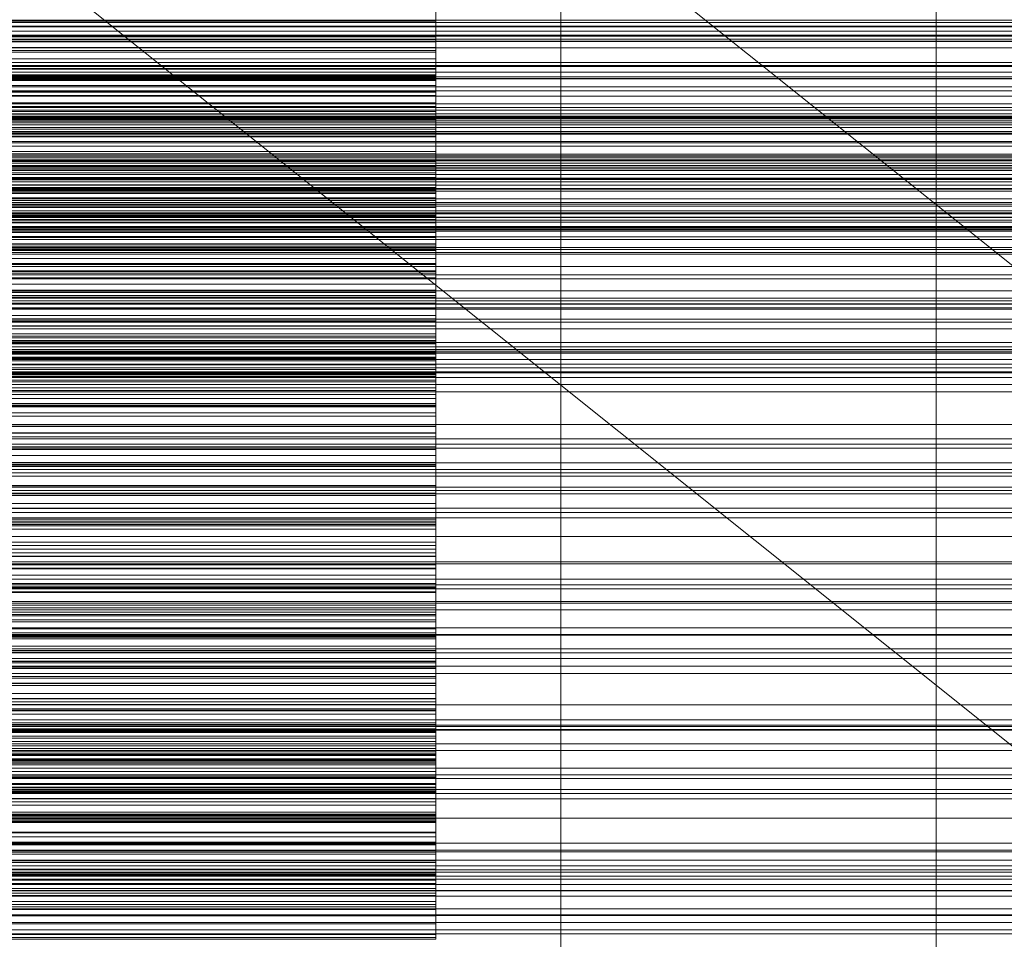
# Model space of a CAD drawing. Header units: millimetres. Extents: x -1970 to 61924, y -58230 to 6847.
# Tile 180 of 256: x 683 to 841, y -34687 to -34541. Entities that reach past the tile are written whole.
import ezdxf

# ---------------------------------------------------------------- set-up
doc = ezdxf.new("R2010")
doc.units = ezdxf.units.MM
for name, color, linetype, lineweight in [('COTAS_O', 1, 'Continuous', 0), ('COTAS_P', 1, 'Continuous', 0), ('frontal_briquetadora', 7, 'Continuous', 0), ('frontal_C03', 7, 'Continuous', 0), ('frontal_dosificador', 7, 'Continuous', 0), ('frontal_secador', 7, 'Continuous', 0), ('frontal_tolva', 7, 'Continuous', 0)]:
    doc.layers.add(name, color=color, linetype=linetype, lineweight=lineweight)
doc.dimstyles.new('R19_100', dxfattribs={"dimtxt": 250, "dimasz": 150, "dimexe": 150, "dimexo": 80, "dimgap": 100, "dimtad": 1, "dimtih": 1, "dimtoh": 1, "dimdsep": 46, "dimcen": 0.09, "dimadec": 0, "dimazin": 0, "dimtfac": 1, "dimtdec": 4, "dimtofl": 0, "dimtmove": 0, "dimatfit": 3, "dimfxl": 1, "dimtolj": 1, "dimtzin": 0, "dimarcsym": 0})

# ---------------------------------------------------------------- blocks, each defined once
blk = doc.blocks.new('DIM_R26_43')
at = {"layer": 'COTAS_P'}
for p, q in [((-1750, -34600), (-1600, -34555)), ((2600, -34600), (2450, -34555)), ((-1750, -35500), (-1750, -34600)), ((-1750, -34600), (2600, -34600)), ((-1750, -34600), (-1600, -34645)), ((2600, -34600), (2450, -34645)), ((2600, -35500), (2600, -34600))]:
    blk.add_line(p, q, dxfattribs=at)
blk.add_text('4350 P', height=250, dxfattribs=at).set_placement((425, -34500))
blk = doc.blocks.new('DIM_R26_49')
at = {"layer": 'COTAS_O'}
for p, q in [((-650, -34200), (-500, -34155)), ((650, -34200), (500, -34155)), ((-650, -34900), (-650, -34200)), ((-650, -34200), (650, -34200)), ((-650, -34200), (-500, -34245)), ((650, -34200), (500, -34245)), ((650, -34900), (650, -34200))]:
    blk.add_line(p, q, dxfattribs=at)
blk.add_text('1300 O', height=250, dxfattribs=at).set_placement((0, -34100))

msp = doc.modelspace()

# ---------------------------------------------------------------- linework, layer by layer
at = {"layer": 'frontal_briquetadora'}
for p, q in [((750, -34535.957), (750, -34549.515)), ((750, -34536.443), (750, -34541.003)), ((750, -34536.758), (750, -34540.783)), ((750, -34537.182), (750, -34546.794)), ((750, -34551.056), (750, -34537.304)), ((750, -34551.931), (750, -34538.02)), ((750, -34539.202), (750, -34543.711)), ((750, -34540.783), (550, -34540.783)), ((750, -34544.079), (750, -34539.602)), ((750, -34540.783), (750, -34544.982)), ((550, -34541.003), (750, -34541.003)), ((750, -34541.003), (750, -34545.442)), ((750, -34543.29), (550, -34543.29)), ((750, -34543.711), (550, -34543.711)), ((750, -34545.745), (750, -34543.29)), ((750, -34543.29), (750, -34550.254)), ((750, -34543.711), (750, -34548.345)), ((550, -34544.079), (750, -34544.079)), ((750, -34544.982), (550, -34544.982)), ((550, -34545.442), (750, -34545.442)), ((750, -34548.434), (750, -34544.079)), ((750, -34544.982), (750, -34549.334)), ((750, -34545.442), (750, -34549.76)), ((750, -34545.745), (550, -34545.745)), ((550, -34546.794), (750, -34546.794)), ((750, -34548.023), (750, -34545.745)), ((750, -34546.794), (750, -34551.073)), ((750, -34548.023), (550, -34548.023)), ((750, -34548.345), (550, -34548.345)), ((550, -34548.434), (750, -34548.434)), ((750, -34550.143), (750, -34548.023)), ((750, -34548.345), (750, -34555.652)), ((750, -34552.666), (750, -34548.434)), ((750, -34549.334), (550, -34549.334)), ((550, -34549.515), (750, -34549.515)), ((550, -34549.76), (750, -34549.76)), ((750, -34550.143), (550, -34550.143)), ((750, -34550.254), (550, -34550.254)), ((750, -34549.334), (750, -34553.824)), ((750, -34549.515), (750, -34561.982)), ((750, -34549.76), (750, -34553.953)), ((750, -34552.116), (750, -34550.143)), ((750, -34550.254), (750, -34554.404)), ((550, -34551.056), (750, -34551.056)), ((550, -34551.073), (750, -34551.073)), ((750, -34563.842), (750, -34551.056)), ((750, -34551.073), (750, -34555.227)), ((550, -34551.931), (750, -34551.931)), ((750, -34552.116), (550, -34552.116)), ((550, -34552.666), (750, -34552.666)), ((750, -34565.006), (750, -34551.931)), ((750, -34553.95), (750, -34552.116)), ((750, -34556.773), (750, -34552.666)), ((750, -34553.824), (550, -34553.824)), ((550, -34553.953), (750, -34553.953)), ((750, -34554.404), (550, -34554.404)), ((750, -34553.824), (750, -34558.44)), ((750, -34555.652), (750, -34553.95)), ((750, -34553.953), (750, -34558.02)), ((750, -34554.404), (750, -34558.721)), ((550, -34555.227), (750, -34555.227)), ((750, -34555.652), (550, -34555.652)), ((750, -34556.473), (550, -34556.473)), ((750, -34555.227), (750, -34559.255)), ((750, -34559.129), (750, -34556.473)), ((750, -34556.473), (750, -34563.087)), ((550, -34556.773), (750, -34556.773)), ((550, -34558.02), (750, -34558.02)), ((750, -34560.752), (750, -34556.773)), ((750, -34558.02), (750, -34561.96)), ((750, -34558.44), (550, -34558.44)), ((750, -34558.721), (550, -34558.721)), ((750, -34559.129), (550, -34559.129)), ((550, -34559.255), (750, -34559.255)), ((750, -34558.44), (750, -34563.174)), ((750, -34558.721), (750, -34563.182)), ((750, -34561.616), (750, -34559.129)), ((750, -34559.255), (750, -34563.155)), ((550, -34560.752), (750, -34560.752)), ((750, -34564.603), (750, -34560.752)), ((750, -34561.616), (550, -34561.616)), ((550, -34561.96), (750, -34561.96)), ((550, -34561.982), (750, -34561.982)), ((750, -34563.952), (750, -34561.616)), ((750, -34561.96), (750, -34565.77)), ((750, -34561.982), (750, -34572.878)), ((750, -34563.087), (550, -34563.087)), ((550, -34563.155), (750, -34563.155)), ((750, -34563.174), (550, -34563.174)), ((750, -34563.182), (550, -34563.182)), ((550, -34563.842), (750, -34563.842)), ((750, -34563.952), (550, -34563.952)), ((750, -34563.087), (750, -34567.352)), ((750, -34563.155), (750, -34566.924)), ((750, -34563.174), (750, -34570.147)), ((750, -34563.182), (750, -34567.774)), ((750, -34575.173), (750, -34563.842)), ((750, -34566.148), (750, -34563.952)), ((550, -34564.603), (750, -34564.603)), ((550, -34565.006), (750, -34565.006)), ((550, -34565.77), (750, -34565.77)), ((750, -34568.322), (750, -34564.603)), ((750, -34576.744), (750, -34565.006)), ((750, -34565.77), (750, -34569.449)), ((750, -34566.148), (550, -34566.148)), ((550, -34566.924), (750, -34566.924)), ((750, -34567.352), (550, -34567.352)), ((750, -34568.211), (750, -34566.148)), ((750, -34566.924), (750, -34570.562)), ((750, -34567.352), (750, -34571.776)), ((750, -34567.774), (550, -34567.774)), ((750, -34568.211), (550, -34568.211)), ((550, -34568.322), (750, -34568.322)), ((750, -34568.977), (550, -34568.977)), ((750, -34567.774), (750, -34572.486)), ((750, -34570.147), (750, -34568.211)), ((750, -34571.91), (750, -34568.322)), ((750, -34571.828), (750, -34568.977)), ((750, -34568.977), (750, -34575.226)), ((550, -34569.449), (750, -34569.449)), ((750, -34570.147), (550, -34570.147)), ((550, -34570.562), (750, -34570.562)), ((750, -34569.449), (750, -34572.994)), ((750, -34570.562), (750, -34574.066)), ((750, -34571.776), (550, -34571.776)), ((750, -34571.828), (550, -34571.828)), ((550, -34571.91), (750, -34571.91)), ((750, -34571.776), (750, -34576.336)), ((750, -34574.518), (750, -34571.828)), ((750, -34575.363), (750, -34571.91)), ((750, -34572.486), (550, -34572.486)), ((550, -34572.878), (750, -34572.878)), ((550, -34572.994), (750, -34572.994)), ((750, -34572.486), (750, -34577.309)), ((750, -34572.878), (750, -34581.784)), ((750, -34572.994), (750, -34576.406)), ((550, -34574.066), (750, -34574.066)), ((750, -34574.518), (550, -34574.518)), ((550, -34575.173), (750, -34575.173)), ((750, -34575.226), (550, -34575.226)), ((550, -34575.363), (750, -34575.363)), ((750, -34574.066), (750, -34577.435)), ((750, -34577.065), (750, -34574.518)), ((750, -34584.611), (750, -34575.173)), ((750, -34575.226), (750, -34579.596)), ((750, -34578.68), (750, -34575.363)), ((750, -34576.336), (550, -34576.336)), ((550, -34576.406), (750, -34576.406)), ((550, -34576.744), (750, -34576.744)), ((750, -34577.065), (550, -34577.065)), ((750, -34576.336), (750, -34581.019)), ((750, -34576.406), (750, -34579.681)), ((750, -34586.693), (750, -34576.744)), ((750, -34579.478), (750, -34577.065)), ((750, -34577.309), (550, -34577.309)), ((550, -34577.435), (750, -34577.435)), ((550, -34578.68), (750, -34578.68)), ((750, -34577.309), (750, -34583.932)), ((750, -34577.435), (750, -34580.668)), ((750, -34581.86), (750, -34578.68)), ((750, -34579.478), (550, -34579.478)), ((750, -34579.596), (550, -34579.596)), ((550, -34579.681), (750, -34579.681)), ((750, -34581.766), (750, -34579.478)), ((750, -34579.596), (750, -34584.116)), ((750, -34579.681), (750, -34582.818)), ((550, -34580.668), (750, -34580.668)), ((750, -34580.774), (550, -34580.774)), ((750, -34581.019), (550, -34581.019)), ((750, -34581.766), (550, -34581.766)), ((550, -34581.784), (750, -34581.784)), ((750, -34580.668), (750, -34583.763)), ((750, -34583.812), (750, -34580.774)), ((750, -34580.774), (750, -34586.641)), ((750, -34581.019), (750, -34585.815)), ((750, -34583.932), (750, -34581.766)), ((750, -34581.784), (750, -34588.358)), ((550, -34581.86), (750, -34581.86)), ((550, -34582.818), (750, -34582.818)), ((750, -34584.902), (750, -34581.86)), ((750, -34582.818), (750, -34585.817)), ((550, -34583.763), (750, -34583.763)), ((750, -34583.812), (550, -34583.812)), ((750, -34583.932), (550, -34583.932)), ((750, -34584.116), (550, -34584.116)), ((550, -34584.611), (750, -34584.611)), ((550, -34584.902), (750, -34584.902)), ((750, -34583.763), (750, -34586.718)), ((750, -34586.698), (750, -34583.812)), ((750, -34584.116), (750, -34588.763)), ((750, -34591.796), (750, -34584.611)), ((750, -34587.804), (750, -34584.902)), ((750, -34585.815), (550, -34585.815)), ((550, -34585.817), (750, -34585.817)), ((750, -34585.815), (750, -34590.716)), ((750, -34585.817), (750, -34588.675)), ((750, -34586.641), (550, -34586.641)), ((550, -34586.693), (750, -34586.693)), ((750, -34586.698), (550, -34586.698)), ((550, -34586.718), (750, -34586.718)), ((550, -34587.804), (750, -34587.804)), ((750, -34586.641), (750, -34591.107)), ((750, -34594.471), (750, -34586.693)), ((750, -34589.45), (750, -34586.698)), ((750, -34586.718), (750, -34589.532)), ((750, -34592.065), (750, -34587.804)), ((550, -34588.358), (750, -34588.358)), ((550, -34588.675), (750, -34588.675)), ((750, -34588.763), (550, -34588.763)), ((750, -34589.45), (550, -34589.45)), ((550, -34589.532), (750, -34589.532)), ((750, -34588.358), (750, -34592.348)), ((750, -34588.675), (750, -34591.391)), ((750, -34588.763), (750, -34593.526)), ((750, -34592.075), (750, -34589.45)), ((750, -34589.532), (750, -34592.205)), ((750, -34590.716), (550, -34590.716)), ((750, -34591.107), (550, -34591.107)), ((750, -34590.716), (750, -34596.972)), ((750, -34591.107), (750, -34595.711)), ((550, -34591.391), (750, -34591.391)), ((550, -34591.796), (750, -34591.796)), ((750, -34591.834), (550, -34591.834)), ((550, -34592.065), (750, -34592.065)), ((750, -34592.075), (550, -34592.075)), ((550, -34592.205), (750, -34592.205)), ((550, -34592.348), (750, -34592.348)), ((750, -34591.391), (750, -34593.965)), ((750, -34596.45), (750, -34591.796)), ((750, -34595.052), (750, -34591.834)), ((750, -34591.834), (750, -34597.306)), ((750, -34593.599), (750, -34592.065)), ((750, -34594.581), (750, -34592.075)), ((750, -34592.205), (750, -34594.734)), ((750, -34592.348), (750, -34593.599)), ((750, -34593.526), (550, -34593.526)), ((550, -34593.599), (750, -34593.599)), ((550, -34593.965), (750, -34593.965)), ((750, -34593.526), (750, -34598.395)), ((750, -34593.965), (750, -34597.556)), ((550, -34594.471), (750, -34594.471)), ((750, -34594.581), (550, -34594.581)), ((550, -34594.734), (750, -34594.734)), ((750, -34595.052), (550, -34595.052)), ((750, -34595.711), (550, -34595.711)), ((750, -34599.778), (750, -34594.471)), ((750, -34596.972), (750, -34594.581)), ((750, -34594.734), (750, -34597.118)), ((750, -34598.128), (750, -34595.052)), ((750, -34595.711), (750, -34600.435)), ((550, -34596.45), (750, -34596.45)), ((750, -34596.972), (550, -34596.972)), ((550, -34597.118), (750, -34597.118)), ((750, -34597.306), (550, -34597.306)), ((550, -34597.556), (750, -34597.556)), ((750, -34598.395), (750, -34596.45)), ((750, -34597.118), (750, -34599.358)), ((750, -34597.306), (750, -34601.855)), ((750, -34597.556), (750, -34598.395)), ((750, -34598.128), (550, -34598.128)), ((550, -34598.395), (750, -34598.395)), ((750, -34601.077), (750, -34598.128)), ((750, -34598.395), (750, -34603.362)), ((550, -34599.358), (750, -34599.358)), ((550, -34599.778), (750, -34599.778)), ((750, -34600.435), (550, -34600.435)), ((750, -34599.358), (750, -34602.27)), ((750, -34602.412), (750, -34599.778)), ((750, -34600.435), (750, -34605.266)), ((750, -34601.077), (550, -34601.077)), ((750, -34601.855), (550, -34601.855)), ((750, -34602.131), (550, -34602.131)), ((550, -34602.27), (750, -34602.27)), ((750, -34603.908), (750, -34601.077)), ((750, -34601.855), (750, -34606.533)), ((750, -34605.521), (750, -34602.131)), ((750, -34602.131), (750, -34607.194)), ((750, -34602.27), (750, -34602.412)), ((550, -34602.412), (750, -34602.412)), ((750, -34603.362), (550, -34603.362)), ((750, -34603.362), (750, -34609.237)), ((750, -34603.908), (550, -34603.908)), ((750, -34605.266), (550, -34605.266)), ((750, -34606.627), (750, -34603.908)), ((750, -34605.266), (750, -34610.196)), ((750, -34605.521), (550, -34605.521)), ((750, -34606.533), (550, -34606.533)), ((750, -34606.627), (550, -34606.627)), ((750, -34608.779), (750, -34605.521)), ((750, -34606.533), (750, -34611.322)), ((750, -34609.237), (750, -34606.627)), ((750, -34607.194), (550, -34607.194)), ((750, -34607.194), (750, -34611.817)), ((750, -34608.779), (550, -34608.779)), ((750, -34609.237), (550, -34609.237)), ((750, -34611.92), (750, -34608.779)), ((750, -34610.196), (550, -34610.196)), ((750, -34611.322), (550, -34611.322)), ((750, -34611.639), (550, -34611.639)), ((750, -34610.196), (750, -34615.217)), ((750, -34611.322), (750, -34616.211)), ((750, -34615.194), (750, -34611.639)), ((750, -34611.639), (750, -34616.282)), ((750, -34611.817), (550, -34611.817)), ((750, -34611.92), (550, -34611.92)), ((750, -34611.817), (750, -34616.557)), ((750, -34614.949), (750, -34611.92)), ((750, -34614.949), (550, -34614.949)), ((750, -34615.194), (550, -34615.194)), ((750, -34615.217), (550, -34615.217)), ((750, -34616.211), (550, -34616.211)), ((750, -34616.282), (550, -34616.282)), ((750, -34617.874), (750, -34614.949)), ((750, -34618.627), (750, -34615.194)), ((750, -34615.217), (750, -34620.696)), ((750, -34616.211), (750, -34621.19)), ((750, -34616.282), (750, -34620.966)), ((750, -34616.557), (550, -34616.557)), ((750, -34617.874), (550, -34617.874)), ((750, -34616.557), (750, -34621.4)), ((750, -34620.696), (750, -34617.874)), ((750, -34618.627), (550, -34618.627)), ((750, -34621.95), (750, -34618.627)), ((750, -34620.337), (550, -34620.337)), ((750, -34620.696), (550, -34620.696)), ((750, -34620.966), (550, -34620.966)), ((750, -34624.047), (750, -34620.337)), ((750, -34620.337), (750, -34624.548)), ((750, -34620.966), (750, -34625.758)), ((750, -34621.19), (550, -34621.19)), ((750, -34621.4), (550, -34621.4)), ((750, -34621.95), (550, -34621.95)), ((750, -34621.19), (750, -34626.253)), ((750, -34621.4), (750, -34626.334)), ((750, -34625.171), (750, -34621.95)), ((750, -34624.047), (550, -34624.047)), ((750, -34627.646), (750, -34624.047)), ((750, -34624.548), (550, -34624.548)), ((750, -34625.171), (550, -34625.171)), ((750, -34625.758), (550, -34625.758)), ((750, -34624.548), (750, -34629.283)), ((750, -34628.294), (750, -34625.171)), ((750, -34625.758), (750, -34630.643)), ((750, -34626.253), (550, -34626.253)), ((750, -34626.334), (550, -34626.334)), ((750, -34626.253), (750, -34631.323)), ((750, -34626.334), (750, -34631.35)), ((750, -34627.646), (550, -34627.646)), ((750, -34628.203), (550, -34628.203)), ((750, -34628.294), (550, -34628.294)), ((750, -34631.145), (750, -34627.646)), ((750, -34632.059), (750, -34628.203)), ((750, -34628.203), (750, -34631.972)), ((750, -34631.323), (750, -34628.294)), ((750, -34629.283), (550, -34629.283)), ((750, -34629.283), (750, -34634.114)), ((750, -34630.643), (550, -34630.643)), ((750, -34631.145), (550, -34631.145)), ((750, -34631.323), (550, -34631.323)), ((750, -34631.35), (550, -34631.35)), ((750, -34631.972), (550, -34631.972)), ((750, -34632.059), (550, -34632.059)), ((750, -34630.643), (750, -34635.61)), ((750, -34634.549), (750, -34631.145)), ((750, -34631.35), (750, -34636.442)), ((750, -34631.972), (750, -34636.745)), ((750, -34635.816), (750, -34632.059)), ((750, -34634.114), (550, -34634.114)), ((750, -34634.549), (550, -34634.549)), ((750, -34635.217), (550, -34635.217)), ((750, -34634.114), (750, -34639.029)), ((750, -34637.864), (750, -34634.549)), ((750, -34639.211), (750, -34635.217)), ((750, -34635.217), (750, -34638.535)), ((750, -34635.61), (550, -34635.61)), ((750, -34635.816), (550, -34635.816)), ((750, -34636.442), (550, -34636.442)), ((750, -34636.745), (550, -34636.745)), ((750, -34635.61), (750, -34640.651)), ((750, -34639.481), (750, -34635.816)), ((750, -34636.442), (750, -34641.091)), ((750, -34636.745), (750, -34641.605)), ((750, -34637.864), (550, -34637.864)), ((750, -34641.091), (750, -34637.864)), ((750, -34638.535), (550, -34638.535)), ((750, -34639.029), (550, -34639.029)), ((750, -34639.211), (550, -34639.211)), ((750, -34639.481), (550, -34639.481)), ((750, -34638.535), (750, -34643.337)), ((750, -34639.029), (750, -34644.017)), ((750, -34643.116), (750, -34639.211)), ((750, -34643.061), (750, -34639.481)), ((750, -34640.651), (550, -34640.651)), ((750, -34641.091), (550, -34641.091)), ((750, -34641.364), (550, -34641.364)), ((750, -34641.605), (550, -34641.605)), ((750, -34640.651), (750, -34645.761)), ((750, -34645.486), (750, -34641.364)), ((750, -34641.364), (750, -34644.223)), ((750, -34641.605), (750, -34646.538)), ((750, -34643.061), (550, -34643.061)), ((750, -34643.116), (550, -34643.116)), ((750, -34646.559), (750, -34643.061)), ((750, -34646.94), (750, -34643.116)), ((750, -34643.337), (550, -34643.337)), ((750, -34644.017), (550, -34644.017)), ((750, -34644.223), (550, -34644.223)), ((750, -34643.337), (750, -34648.213)), ((750, -34644.017), (750, -34649.071)), ((750, -34644.223), (750, -34649.041)), ((750, -34645.486), (550, -34645.486)), ((750, -34645.761), (550, -34645.761)), ((750, -34649.53), (750, -34645.486)), ((750, -34645.761), (750, -34649.977)), ((750, -34646.538), (550, -34646.538)), ((750, -34646.559), (550, -34646.559)), ((750, -34646.629), (550, -34646.629)), ((750, -34646.94), (550, -34646.94)), ((750, -34646.538), (750, -34651.535)), ((750, -34649.977), (750, -34646.559)), ((750, -34650.868), (750, -34646.629)), ((750, -34646.629), (750, -34649.022)), ((750, -34650.687), (750, -34646.94)), ((750, -34648.213), (550, -34648.213)), ((750, -34649.022), (550, -34649.022)), ((750, -34649.041), (550, -34649.041)), ((750, -34649.071), (550, -34649.071)), ((750, -34648.213), (750, -34653.152)), ((750, -34649.022), (750, -34653.844)), ((750, -34649.041), (750, -34653.922)), ((750, -34649.071), (750, -34654.186)), ((750, -34649.53), (550, -34649.53)), ((750, -34649.977), (550, -34649.977)), ((750, -34650.687), (550, -34650.687)), ((750, -34650.868), (550, -34650.868)), ((750, -34650.998), (550, -34650.998)), ((750, -34653.502), (750, -34649.53)), ((750, -34654.36), (750, -34650.687)), ((750, -34655.041), (750, -34650.868)), ((750, -34655.345), (750, -34650.998)), ((750, -34650.998), (750, -34652.919)), ((750, -34651.535), (550, -34651.535)), ((750, -34651.535), (750, -34656.591)), ((750, -34652.919), (550, -34652.919)), ((750, -34653.152), (550, -34653.152)), ((750, -34653.502), (550, -34653.502)), ((750, -34653.844), (550, -34653.844)), ((750, -34653.922), (550, -34653.922)), ((750, -34654.186), (550, -34654.186)), ((750, -34652.919), (750, -34657.734)), ((750, -34653.152), (750, -34658.147)), ((750, -34657.407), (750, -34653.502)), ((750, -34653.844), (750, -34658.717)), ((750, -34653.922), (750, -34658.855)), ((750, -34654.186), (750, -34657.96)), ((750, -34654.36), (550, -34654.36)), ((750, -34654.461), (550, -34654.461)), ((750, -34655.041), (550, -34655.041)), ((750, -34655.345), (550, -34655.345)), ((750, -34657.96), (750, -34654.36)), ((750, -34658.905), (750, -34654.461)), ((750, -34654.461), (750, -34655.906)), ((750, -34659.153), (750, -34655.041)), ((750, -34659.637), (750, -34655.345)), ((750, -34655.906), (550, -34655.906)), ((750, -34656.591), (550, -34656.591)), ((750, -34657.01), (550, -34657.01)), ((750, -34655.906), (750, -34660.702)), ((750, -34656.591), (750, -34661.698)), ((750, -34661.541), (750, -34657.01)), ((750, -34657.01), (750, -34657.975)), ((750, -34657.407), (550, -34657.407)), ((750, -34657.734), (550, -34657.734)), ((750, -34657.96), (550, -34657.96)), ((750, -34657.975), (550, -34657.975)), ((750, -34658.147), (550, -34658.147)), ((750, -34658.639), (550, -34658.639)), ((750, -34658.717), (550, -34658.717)), ((750, -34658.855), (550, -34658.855)), ((750, -34658.905), (550, -34658.905)), ((750, -34661.246), (750, -34657.407)), ((750, -34657.734), (750, -34662.589)), ((750, -34657.975), (750, -34662.741)), ((750, -34658.147), (750, -34663.191)), ((750, -34663.245), (750, -34658.639)), ((750, -34658.639), (750, -34659.122)), ((750, -34658.717), (750, -34663.634)), ((750, -34658.855), (750, -34663.835)), ((750, -34663.306), (750, -34658.905)), ((750, -34659.122), (550, -34659.122)), ((750, -34659.153), (550, -34659.153)), ((750, -34659.343), (550, -34659.343)), ((750, -34659.637), (550, -34659.637)), ((750, -34659.122), (750, -34663.846)), ((750, -34663.206), (750, -34659.153)), ((750, -34664.014), (750, -34659.343)), ((750, -34663.878), (750, -34659.637)), ((750, -34660.702), (550, -34660.702)), ((750, -34661.246), (550, -34661.246)), ((750, -34661.541), (550, -34661.541)), ((750, -34661.698), (550, -34661.698)), ((750, -34660.702), (750, -34665.526)), ((750, -34665.02), (750, -34661.246)), ((750, -34666.04), (750, -34661.541)), ((750, -34661.698), (750, -34665.02)), ((750, -34662.589), (550, -34662.589)), ((750, -34662.741), (550, -34662.741)), ((750, -34663.191), (550, -34663.191)), ((750, -34663.206), (550, -34663.206)), ((750, -34663.245), (550, -34663.245)), ((750, -34663.306), (550, -34663.306)), ((750, -34663.634), (550, -34663.634)), ((750, -34662.589), (750, -34667.476)), ((750, -34662.741), (750, -34667.523)), ((750, -34663.191), (750, -34668.278)), ((750, -34667.202), (750, -34663.206)), ((750, -34667.832), (750, -34663.245)), ((750, -34667.667), (750, -34663.306)), ((750, -34663.634), (750, -34668.587)), ((750, -34663.835), (550, -34663.835)), ((750, -34663.846), (550, -34663.846)), ((750, -34663.878), (550, -34663.878)), ((750, -34664.014), (550, -34664.014)), ((750, -34665.02), (550, -34665.02)), ((750, -34663.835), (750, -34668.855)), ((750, -34663.846), (750, -34668.574)), ((750, -34668.07), (750, -34663.878)), ((750, -34668.677), (750, -34664.014)), ((750, -34665.526), (550, -34665.526)), ((750, -34666.04), (550, -34666.04)), ((750, -34665.526), (750, -34670.372)), ((750, -34670.509), (750, -34666.04)), ((750, -34667.202), (550, -34667.202)), ((750, -34667.476), (550, -34667.476)), ((750, -34667.523), (550, -34667.523)), ((750, -34667.667), (550, -34667.667)), ((750, -34667.832), (550, -34667.832)), ((750, -34668.07), (550, -34668.07)), ((750, -34668.278), (550, -34668.278)), ((750, -34671.141), (750, -34667.202)), ((750, -34667.476), (750, -34672.39)), ((750, -34667.523), (750, -34672.316)), ((750, -34671.987), (750, -34667.667)), ((750, -34672.399), (750, -34667.832)), ((750, -34672.213), (750, -34668.07)), ((750, -34668.278), (750, -34671.141)), ((750, -34668.574), (550, -34668.574)), ((750, -34668.587), (550, -34668.587)), ((750, -34668.677), (550, -34668.677)), ((750, -34668.855), (550, -34668.855)), ((750, -34668.574), (750, -34673.303)), ((750, -34668.587), (750, -34673.571)), ((750, -34673.331), (750, -34668.677)), ((750, -34668.855), (750, -34673.911)), ((750, -34670.372), (550, -34670.372)), ((750, -34670.509), (550, -34670.509)), ((750, -34671.141), (550, -34671.141)), ((750, -34670.372), (750, -34675.236)), ((750, -34674.947), (750, -34670.509)), ((750, -34671.987), (550, -34671.987)), ((750, -34672.213), (550, -34672.213)), ((750, -34672.316), (550, -34672.316)), ((750, -34672.39), (550, -34672.39)), ((750, -34672.399), (550, -34672.399)), ((750, -34676.267), (750, -34671.987)), ((750, -34676.307), (750, -34672.213)), ((750, -34672.316), (750, -34677.118)), ((750, -34672.39), (750, -34677.327)), ((750, -34676.944), (750, -34672.399)), ((750, -34673.303), (550, -34673.303)), ((750, -34673.331), (550, -34673.331)), ((750, -34673.571), (550, -34673.571)), ((750, -34673.911), (550, -34673.911)), ((750, -34673.303), (750, -34678.031)), ((750, -34677.973), (750, -34673.331)), ((750, -34673.571), (750, -34678.583)), ((750, -34673.911), (750, -34676.307)), ((750, -34674.947), (550, -34674.947)), ((750, -34675.236), (550, -34675.236)), ((750, -34676.267), (550, -34676.267)), ((750, -34679.354), (750, -34674.947)), ((750, -34675.236), (750, -34680.113)), ((750, -34680.507), (750, -34676.267)), ((750, -34676.307), (550, -34676.307)), ((750, -34676.944), (550, -34676.944)), ((750, -34677.118), (550, -34677.118)), ((750, -34677.327), (550, -34677.327)), ((750, -34681.468), (750, -34676.944)), ((750, -34677.118), (750, -34681.924)), ((750, -34677.327), (750, -34682.283)), ((750, -34677.973), (550, -34677.973)), ((750, -34678.031), (550, -34678.031)), ((750, -34678.583), (550, -34678.583)), ((750, -34679.354), (550, -34679.354)), ((750, -34682.602), (750, -34677.973)), ((750, -34678.031), (750, -34682.754)), ((750, -34678.583), (750, -34680.507)), ((750, -34683.73), (750, -34679.354)), ((750, -34680.113), (550, -34680.113)), ((750, -34680.507), (550, -34680.507)), ((750, -34680.113), (750, -34685.001)), ((750, -34681.468), (550, -34681.468)), ((750, -34681.924), (550, -34681.924)), ((750, -34682.283), (550, -34682.283)), ((750, -34685.968), (750, -34681.468)), ((750, -34681.924), (750, -34686.732)), ((750, -34682.283), (750, -34683.73)), ((750, -34682.602), (550, -34682.602)), ((750, -34682.754), (550, -34682.754)), ((750, -34683.73), (550, -34683.73)), ((750, -34687.216), (750, -34682.602)), ((750, -34682.754), (750, -34687.471)), ((750, -34685.001), (550, -34685.001)), ((750, -34685.001), (750, -34685.968)), ((750, -34685.968), (550, -34685.968)), ((750, -34686.732), (550, -34686.732)), ((750, -34687.216), (550, -34687.216)), ((750, -34686.732), (750, -34687.216)), ((750, -34687.471), (550, -34687.471))]:
    msp.add_line(p, q, dxfattribs=at)
at = {"layer": 'frontal_C03'}
for p, q in [((1250, -34541.008), (-1250, -34541.008)), ((-1250, -34541.554), (1250, -34541.554)), ((1250, -34541.661), (-1250, -34541.661)), ((-1250, -34543.151), (1250, -34543.151)), ((1250, -34543.969), (-1250, -34543.969)), ((-1250, -34545.026), (1250, -34545.026)), ((1250, -34547.878), (-1250, -34547.878)), ((-1250, -34547.998), (1250, -34547.998)), ((1250, -34548.935), (-1250, -34548.935)), ((-1250, -34549.954), (1250, -34549.954)), ((1250, -34551.243), (-1250, -34551.243)), ((1250, -34551.896), (-1250, -34551.896)), ((1250, -34552.778), (-1250, -34552.778)), ((-1268, -34555.971), (1268, -34555.971)), ((-1268, -34556.196), (1268, -34556.196)), ((-1268, -34556.36), (1268, -34556.36)), ((-1250, -34555.598), (1250, -34555.598)), ((-1268, -34557.018), (1268, -34557.018)), ((-1268, -34557.335), (1268, -34557.335)), ((1250, -34557.779), (-1250, -34557.779)), ((-1268, -34558.381), (1268, -34558.381)), ((-1268, -34558.83), (1268, -34558.83)), ((-1268, -34560.194), (1268, -34560.194)), ((-1268, -34560.744), (1268, -34560.744)), ((-1268, -34562.331), (1268, -34562.331)), ((1250, -34562.584), (-1250, -34562.584)), ((1268, -34562.945), (-1268, -34562.945)), ((1250, -34563.465), (-1250, -34563.465)), ((-1250, -34563.837), (1250, -34563.837)), ((1250, -34564.119), (-1250, -34564.119)), ((-1268, -34564.648), (1268, -34564.648)), ((-1268, -34565.283), (1268, -34565.283)), ((-1268, -34566.987), (1268, -34566.987)), ((-1268, -34567.6), (1268, -34567.6)), ((-1250, -34566.095), (1250, -34566.095)), ((1250, -34566.426), (-1250, -34566.426)), ((-1250, -34567.484), (1250, -34567.484)), ((-1268, -34569.188), (1268, -34569.188)), ((-1268, -34569.738), (1268, -34569.738)), ((1250, -34570.336), (-1250, -34570.336)), ((-1268, -34571.101), (1268, -34571.101)), ((-1268, -34571.55), (1268, -34571.55)), ((1250, -34571.393), (-1250, -34571.393)), ((-1250, -34572.152), (1250, -34572.152)), ((-1268, -34572.596), (1268, -34572.596)), ((-1268, -34572.914), (1268, -34572.914)), ((-1268, -34573.572), (1268, -34573.572)), ((-1268, -34573.736), (1268, -34573.736)), ((-1268, -34573.96), (1268, -34573.96)), ((1250, -34573.7), (-1250, -34573.7)), ((-1250, -34574.333), (1250, -34574.333)), ((1250, -34574.354), (-1250, -34574.354)), ((1250, -34575.235), (-1250, -34575.235)), ((-1250, -34579.978), (1250, -34579.978)), ((-1250, -34581.934), (1250, -34581.934)), ((1250, -34585.042), (-1250, -34585.042)), ((1250, -34585.923), (-1250, -34585.923)), ((1250, -34586.576), (-1250, -34586.576)), ((-1250, -34586.781), (1250, -34586.781)), ((-1250, -34588.377), (1250, -34588.377)), ((1250, -34588.884), (-1250, -34588.884)), ((-1250, -34589.941), (1250, -34589.941)), ((-1250, -34592.097), (1250, -34592.097)), ((1250, -34592.793), (-1250, -34592.793)), ((-1250, -34593.226), (1250, -34593.226)), ((1250, -34593.851), (-1250, -34593.851)), ((-1250, -34595.564), (1250, -34595.564)), ((-1250, -34596.148), (1250, -34596.148)), ((1250, -34596.158), (-1250, -34596.158)), ((1250, -34596.812), (-1250, -34596.812)), ((-1250, -34596.946), (1250, -34596.946)), ((1250, -34597.693), (-1250, -34597.693)), ((1250, -34607.499), (-1250, -34607.499)), ((1250, -34608.381), (-1250, -34608.381)), ((1250, -34609.034), (-1250, -34609.034)), ((1250, -34611.342), (-1250, -34611.342)), ((-1250, -34612.399), (1250, -34612.399)), ((-1500, -34615.78), (1500, -34615.78)), ((1250, -34615.251), (-1250, -34615.251)), ((1250, -34616.308), (-1250, -34616.308)), ((1250, -34618.616), (-1250, -34618.616)), ((1250, -34619.269), (-1250, -34619.269)), ((1250, -34620.151), (-1250, -34620.151)), ((1500, -34627.188), (-1500, -34627.188)), ((1500, -34627.473), (-1500, -34627.473)), ((1250, -34629.957), (-1250, -34629.957)), ((1250, -34630.838), (-1250, -34630.838)), ((1250, -34631.492), (-1250, -34631.492)), ((1250, -34633.799), (-1250, -34633.799)), ((-1250, -34634.856), (1250, -34634.856)), ((1250, -34637.709), (-1250, -34637.709)), ((-1500, -34638.882), (1500, -34638.882)), ((1250, -34638.766), (-1250, -34638.766)), ((1250, -34641.073), (-1250, -34641.073)), ((1250, -34641.727), (-1250, -34641.727)), ((1250, -34642.608), (-1250, -34642.608)), ((1250, -34652.415), (-1250, -34652.415)), ((1250, -34653.296), (-1250, -34653.296)), ((1250, -34653.949), (-1250, -34653.949)), ((1250, -34656.257), (-1250, -34656.257)), ((-1250, -34657.314), (1250, -34657.314)), ((1250, -34660.166), (-1250, -34660.166)), ((1250, -34661.224), (-1250, -34661.224)), ((1250, -34663.531), (-1250, -34663.531)), ((1250, -34664.184), (-1250, -34664.184)), ((1250, -34665.066), (-1250, -34665.066)), ((1250, -34674.872), (-1250, -34674.872)), ((1250, -34675.754), (-1250, -34675.754)), ((1250, -34676.407), (-1250, -34676.407)), ((-1250, -34676.77), (1250, -34676.77)), ((-1250, -34677.403), (1250, -34677.403)), ((-1250, -34677.867), (1250, -34677.867)), ((1250, -34678.714), (-1250, -34678.714)), ((-1250, -34679.722), (1250, -34679.722)), ((-1250, -34679.772), (1250, -34679.772)), ((-1250, -34680.619), (1250, -34680.619)), ((1250, -34682.624), (-1250, -34682.624)), ((-1250, -34683.571), (1250, -34683.571)), ((1250, -34683.681), (-1250, -34683.681)), ((-1250, -34684.838), (1250, -34684.838)), ((1250, -34685.989), (-1250, -34685.989)), ((1250, -34686.642), (-1250, -34686.642))]:
    msp.add_line(p, q, dxfattribs=at)
at = {"layer": 'frontal_dosificador'}
for p, q in [((770, -35980), (770, -33440)), ((830, -33440), (830, -35980))]:
    msp.add_line(p, q, dxfattribs=at)
at = {"layer": 'frontal_secador'}
for p, q in [((1250, -34540.588), (-1250, -34540.588)), ((1250, -34542.387), (-1250, -34542.387)), ((1250, -34543), (-1250, -34543)), ((-1250, -34543.65), (1250, -34543.65)), ((1250, -34544), (-1250, -34544)), ((1250, -34547.382), (-1250, -34547.382)), ((-1250, -34548), (1250, -34548)), ((1250, -34549.689), (-1250, -34549.689)), ((-1250, -34550), (1250, -34550)), ((1250, -34554), (-1250, -34554)), ((1250, -34554.545), (-1250, -34554.545)), ((-1250, -34555), (1250, -34555)), ((1250, -34556), (-1250, -34556)), ((1250, -34556.144), (-1250, -34556.144)), ((1250, -34556.709), (-1250, -34556.709)), ((1250, -34558.686), (-1250, -34558.686)), ((1250, -34560), (-1250, -34560)), ((1320, -34562), (-1320, -34562)), ((1320, -34562.273), (-1320, -34562.273)), ((1250, -34562), (-1250, -34562)), ((1320, -34563.072), (-1320, -34563.072)), ((1320, -34564.343), (-1320, -34564.343)), ((1320, -34566), (-1320, -34566)), ((1250, -34564.651), (-1250, -34564.651)), ((1250, -34565.859), (-1250, -34565.859)), ((-1250, -34566), (1250, -34566)), ((1320, -34567.929), (-1320, -34567.929)), ((-1320, -34570), (1320, -34570)), ((-1250, -34570), (1250, -34570)), ((1320, -34572.071), (-1320, -34572.071)), ((1320, -34574), (-1320, -34574)), ((1250, -34574.141), (-1250, -34574.141)), ((1320, -34575.657), (-1320, -34575.657)), ((1320, -34576.928), (-1320, -34576.928)), ((1320, -34577.727), (-1320, -34577.727)), ((1320, -34578), (-1320, -34578)), ((1250, -34577.285), (-1250, -34577.285)), ((1250, -34578), (-1250, -34578)), ((1250, -34581.314), (-1250, -34581.314)), ((1250, -34583.856), (-1250, -34583.856)), ((1250, -34585.455), (-1250, -34585.455)), ((1250, -34586), (-1250, -34586)), ((1360, -34593.5), (-1360, -34593.5)), ((1250, -34593.75), (-1250, -34593.75)), ((1360, -34594.863), (-1360, -34594.863)), ((1360, -34598.859), (-1360, -34598.859)), ((1360, -34605.216), (-1360, -34605.216)), ((1250, -34612.924), (-1250, -34612.924)), ((1360, -34613.5), (-1360, -34613.5)), ((1360, -34623.147), (-1360, -34623.147)), ((-1360, -34633.5), (1360, -34633.5)), ((-1250, -34633.5), (1250, -34633.5)), ((1360, -34643.853), (-1360, -34643.853)), ((-1250, -34645), (1250, -34645)), ((-1400, -34650), (1400, -34650)), ((-1250, -34650), (1250, -34650)), ((1360, -34653.5), (-1360, -34653.5)), ((1250, -34654.076), (-1250, -34654.076)), ((1360, -34661.784), (-1360, -34661.784)), ((1360, -34668.141), (-1360, -34668.141)), ((1360, -34672.137), (-1360, -34672.137)), ((1360, -34673.5), (-1360, -34673.5)), ((1250, -34673.25), (-1250, -34673.25))]:
    msp.add_line(p, q, dxfattribs=at)
at = {"layer": 'frontal_tolva'}
for p, q in [((1763.733, -35316.567), (716.733, -34479.567)), ((1726.267, -35363.433), (679.267, -34526.433))]:
    msp.add_line(p, q, dxfattribs=at)

# ---------------------------------------------------------------- dimensions: what is measured, and where the dimension line sits
at = {"layer": 'COTAS_O'}
dim = msp.add_aligned_dim(p1=(-650, -34900), p2=(650, -34900), distance=700, text='<> O', dimstyle='R19_100', dxfattribs=at)
dim.commit()
dim.dimension.update_dxf_attribs({"geometry": 'DIM_R26_49', "text_midpoint": (0, -34200)})
at = {"layer": 'COTAS_P'}
dim = msp.add_aligned_dim(p1=(-1750, -35500), p2=(2600, -35500), distance=900, text='<> P', dimstyle='R19_100', dxfattribs=at)
dim.commit()
dim.dimension.update_dxf_attribs({"geometry": 'DIM_R26_43', "text_midpoint": (425, -34600)})

doc.saveas('drawing.dxf')
